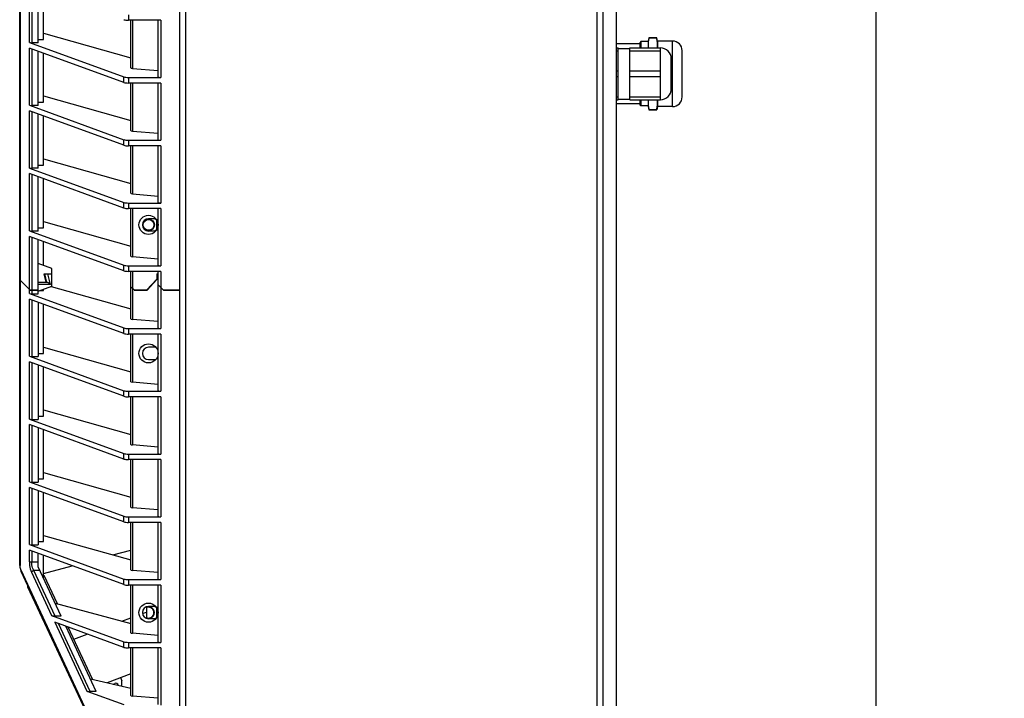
# Model space of a CAD drawing. Header units: inches. Extents: x 0 to 243, y 0 to 106.
# Tile 13 of 19: x 79 to 94, y 58 to 68. Entities that reach past the tile are written whole.
import ezdxf

# ---------------------------------------------------------------- set-up
doc = ezdxf.new("R2010")
doc.units = ezdxf.units.IN
doc.header["$LTSCALE"] = 7.5625
doc.header["$MEASUREMENT"] = 0
doc.layers.get('0').update_dxf_attribs({"linetype": 'CONTINUOUS'})
doc.layers.add('WHITE', color=7, linetype='CONTINUOUS')
doc.styles.get("Standard").update_dxf_attribs({"font": 'arial.ttf'})
doc.dimstyles.new('DIMSTYLE_1', dxfattribs={"dimtxt": 1.0625, "dimasz": 1.25, "dimexe": 0.09, "dimexo": 0.07, "dimgap": 0.0425, "dimtad": 0, "dimtih": 1, "dimtoh": 1, "dimzin": 4, "dimdsep": 46, "dimtxsty": 'Standard', "dimblk": '_FILLED', "dimblk1": '_FILLED', "dimblk2": '_FILLED', "dimcen": 0.09, "dimazin": 1, "dimtfac": 1, "dimtofl": 0, "dimtmove": 0, "dimatfit": 3, "dimldrblk": '_FILLED', "dimfxl": 0, "dimtolj": 1, "dimtzin": 4, "dimarcsym": 0})

# ---------------------------------------------------------------- blocks, each defined once
blk = doc.blocks.new('_FILLED')
at = {"color": 0, "linetype": 'ByBlock'}
blk.add_solid([(0, 0), (-1, 0.2), (-1, -0.2)], dxfattribs=at)
blk = doc.blocks.new('*D1')
at = {"color": 2, "linetype": 'Continuous'}
for p, q in [((88.658, 77.458), (92.928, 77.458)), ((91.803, 77.458), (91.803, 51.946)), ((91.803, 24.309), (91.803, 49.821)), ((88.933, 24.309), (92.928, 24.309))]:
    blk.add_line(p, q, dxfattribs=at)
at = {"color": 2, "linetype": 'Continuous', "xscale": 1.25, "yscale": 1.25, "zscale": 1.25}
for p, rotation in [((91.803, 77.458), 90), ((91.803, 24.309), 270)]:
    blk.add_blockref('_FILLED', p, dxfattribs=dict(at, rotation=rotation))
at = {"color": 2, "linetype": 'Continuous', "insert": (91.803, 51.415), "char_height": 1.0625, "width": 3.71283, "attachment_point": 2, "line_spacing_factor": 0.9}
blk.add_mtext('53.15', dxfattribs=at)

msp = doc.modelspace()

# ---------------------------------------------------------------- linework, layer by layer
at = {"color": 7, "linetype": 'Continuous'}
for p, q in [((81.759, 24.309), (81.759, 77.458)), ((81.838, 77.458), (81.838, 24.309)), ((87.783, 24.309), (87.783, 77.458)), ((87.862, 77.38), (87.862, 24.309)), ((88.058, 77.38), (88.058, 24.309)), ((79.446, 63.789), (79.446, 70.125)), ((79.452, 70.12), (79.452, 63.783)), ((79.586, 67.211), (79.586, 68.036)), ((79.62, 68.024), (79.62, 67.207)), ((79.712, 67.207), (79.712, 67.99)), ((79.791, 67.254), (79.791, 67.962)), ((81.017, 67.612), (81.017, 67.531)), ((81.484, 67.531), (81.017, 67.531)), ((81.05, 66.846), (81.05, 67.531)), ((81.075, 67.531), (81.075, 66.838)), ((81.444, 66.715), (81.444, 67.531)), ((81.484, 67.531), (81.484, 66.706)), ((79.712, 67.254), (79.791, 67.254)), ((79.791, 67.345), (81.05, 66.99)), ((79.586, 67.211), (80.949, 66.715)), ((79.586, 66.306), (79.586, 67.131)), ((80.949, 66.634), (79.586, 67.131)), ((79.712, 67.207), (79.62, 67.207)), ((79.62, 67.119), (79.62, 66.302)), ((79.712, 66.302), (79.712, 67.085)), ((88.058, 67.134), (88.083, 67.134)), ((88.058, 67.093), (88.083, 67.093)), ((88.083, 66.386), (88.083, 67.134)), ((88.083, 67.124), (88.253, 67.124)), ((88.253, 66.386), (88.253, 67.134)), ((88.253, 67.134), (88.694, 67.134)), ((88.253, 67.093), (88.694, 67.093)), ((88.694, 66.386), (88.694, 67.134)), ((79.791, 66.348), (79.791, 67.056)), ((88.851, 66.543), (88.851, 66.976)), ((81.075, 66.838), (81.444, 66.807)), ((80.949, 66.634), (80.949, 66.715)), ((81.017, 66.706), (81.017, 66.626)), ((81.017, 66.706), (81.484, 66.706)), ((88.058, 66.8), (88.083, 66.8)), ((88.058, 66.719), (88.083, 66.719)), ((88.253, 66.8), (88.694, 66.8)), ((88.253, 66.719), (88.694, 66.719)), ((81.484, 66.626), (81.017, 66.626)), ((81.05, 65.94), (81.05, 66.626)), ((81.075, 66.626), (81.075, 65.933)), ((81.444, 65.809), (81.444, 66.626)), ((81.484, 66.626), (81.484, 65.801)), ((79.791, 66.44), (81.05, 66.085)), ((88.058, 66.426), (88.083, 66.426)), ((88.058, 66.386), (88.083, 66.386)), ((88.083, 66.395), (88.253, 66.395)), ((88.253, 66.426), (88.694, 66.426)), ((88.253, 66.386), (88.694, 66.386)), ((79.586, 66.306), (80.949, 65.809)), ((79.712, 66.302), (79.62, 66.302)), ((79.712, 66.348), (79.791, 66.348)), ((79.586, 65.4), (79.586, 66.225)), ((80.949, 65.729), (79.586, 66.225)), ((79.62, 66.213), (79.62, 65.396)), ((79.712, 65.396), (79.712, 66.179)), ((79.791, 65.443), (79.791, 66.151)), ((80.949, 65.729), (80.949, 65.809)), ((81.075, 65.933), (81.444, 65.901)), ((81.017, 65.801), (81.017, 65.72)), ((81.017, 65.801), (81.484, 65.801)), ((81.484, 65.72), (81.017, 65.72)), ((81.05, 65.035), (81.05, 65.72)), ((81.075, 65.72), (81.075, 65.027)), ((81.444, 64.904), (81.444, 65.72)), ((81.484, 65.72), (81.484, 64.895)), ((79.791, 65.534), (81.05, 65.179)), ((79.586, 65.4), (80.949, 64.904)), ((79.712, 65.396), (79.62, 65.396)), ((79.712, 65.443), (79.791, 65.443)), ((79.586, 64.495), (79.586, 65.32)), ((80.949, 64.823), (79.586, 65.32)), ((79.62, 65.307), (79.62, 64.491)), ((79.712, 64.491), (79.712, 65.274)), ((79.791, 64.537), (79.791, 65.245)), ((81.075, 65.027), (81.444, 64.996)), ((80.949, 64.823), (80.949, 64.904)), ((81.017, 64.895), (81.017, 64.815)), ((81.017, 64.895), (81.484, 64.895)), ((81.484, 64.815), (81.017, 64.815)), ((81.05, 64.129), (81.05, 64.815)), ((81.075, 64.815), (81.075, 64.122)), ((81.444, 63.998), (81.444, 64.815)), ((81.484, 64.815), (81.484, 63.99)), ((81.412, 64.669), (81.306, 64.669)), ((81.426, 64.65), (81.393, 64.669)), ((79.712, 64.537), (79.791, 64.537)), ((79.791, 64.629), (81.05, 64.273)), ((81.426, 64.511), (81.426, 64.65)), ((79.586, 64.495), (80.949, 63.998)), ((79.586, 63.649), (79.586, 64.414)), ((80.949, 63.918), (79.586, 64.414)), ((79.712, 64.491), (79.62, 64.491)), ((79.62, 64.402), (79.62, 63.637)), ((81.306, 64.492), (81.411, 64.492)), ((81.393, 64.492), (81.426, 64.511)), ((79.712, 63.585), (79.712, 64.368)), ((79.791, 63.993), (79.791, 64.34)), ((81.075, 64.122), (81.444, 64.09)), ((79.909, 63.95), (79.712, 64.022)), ((80.949, 63.918), (80.949, 63.998)), ((81.017, 63.99), (81.017, 63.909)), ((81.017, 63.99), (81.484, 63.99)), ((79.83, 63.754), (79.8, 63.872)), ((79.8, 63.872), (79.909, 63.872)), ((79.802, 63.872), (79.832, 63.75)), ((79.808, 63.852), (79.805, 63.852)), ((79.889, 63.721), (79.853, 63.872)), ((79.909, 63.695), (79.909, 63.95)), ((81.484, 63.909), (81.017, 63.909)), ((81.05, 63.224), (81.05, 63.909)), ((81.075, 63.909), (81.075, 63.216)), ((81.425, 63.872), (81.425, 63.791)), ((81.425, 63.872), (81.444, 63.872)), ((81.444, 63.843), (81.425, 63.843)), ((81.426, 63.872), (81.426, 63.793)), ((81.444, 63.093), (81.444, 63.909)), ((81.484, 63.909), (81.484, 63.677)), ((79.446, 63.789), (79.597, 63.637)), ((79.446, 59.666), (79.446, 63.787)), ((79.597, 63.636), (79.446, 63.787)), ((79.452, 63.781), (79.452, 59.666)), ((79.495, 63.739), (79.495, 63.737)), ((79.712, 63.754), (79.83, 63.754)), ((79.853, 63.75), (79.712, 63.75)), ((79.889, 63.721), (79.712, 63.721)), ((79.712, 63.623), (79.909, 63.695)), ((79.889, 63.721), (79.853, 63.75)), ((79.902, 63.692), (81.05, 63.368)), ((81.102, 63.636), (81.05, 63.687)), ((81.425, 63.797), (81.279, 63.637)), ((81.284, 63.636), (81.426, 63.793)), ((81.523, 63.637), (81.444, 63.716)), ((81.444, 63.714), (81.523, 63.636)), ((81.484, 63.675), (81.484, 63.084)), ((79.586, 63.589), (79.586, 63.647)), ((79.586, 63.589), (80.949, 63.093)), ((79.597, 63.637), (79.712, 63.637)), ((79.712, 63.636), (79.597, 63.636)), ((79.62, 63.636), (79.62, 63.585)), ((79.62, 63.585), (79.712, 63.585)), ((79.626, 63.637), (79.626, 63.636)), ((79.736, 63.632), (79.791, 63.632)), ((79.791, 63.632), (79.791, 63.652)), ((81.1, 63.637), (81.286, 63.637)), ((81.102, 63.637), (81.102, 63.636)), ((81.284, 63.636), (81.102, 63.636)), ((81.255, 63.637), (81.263, 63.636)), ((81.263, 63.636), (81.263, 63.637)), ((81.281, 63.636), (81.281, 63.637)), ((81.505, 63.655), (81.503, 63.655)), ((81.523, 63.637), (81.759, 63.637)), ((81.759, 63.636), (81.523, 63.636)), ((79.586, 62.684), (79.586, 63.509)), ((80.949, 63.012), (79.586, 63.509)), ((79.62, 63.496), (79.62, 62.68)), ((79.712, 63.463), (79.712, 62.68)), ((79.791, 62.726), (79.791, 63.434)), ((81.444, 63.185), (81.075, 63.216)), ((80.949, 63.012), (80.949, 63.093)), ((81.017, 63.084), (81.017, 63.004)), ((81.017, 63.084), (81.484, 63.084)), ((81.484, 63.004), (81.017, 63.004)), ((81.05, 62.318), (81.05, 63.004)), ((81.075, 63.004), (81.075, 62.311)), ((81.444, 62.187), (81.444, 63.004)), ((81.484, 63.004), (81.484, 62.179)), ((79.586, 62.684), (80.949, 62.187)), ((79.62, 62.68), (79.712, 62.68)), ((79.712, 62.726), (79.791, 62.726)), ((79.791, 62.818), (81.05, 62.462)), ((81.412, 62.815), (81.306, 62.815)), ((79.586, 61.778), (79.586, 62.603)), ((80.949, 62.107), (79.586, 62.603)), ((79.62, 62.591), (79.62, 61.774)), ((79.712, 62.557), (79.712, 61.774)), ((81.306, 62.637), (81.412, 62.637)), ((79.791, 61.821), (79.791, 62.529)), ((81.444, 62.279), (81.075, 62.311)), ((80.949, 62.107), (80.949, 62.187)), ((81.017, 62.179), (81.017, 62.098)), ((81.017, 62.179), (81.484, 62.179)), ((81.484, 62.098), (81.017, 62.098)), ((81.05, 61.413), (81.05, 62.098)), ((81.075, 62.098), (81.075, 61.405)), ((81.444, 61.282), (81.444, 62.098)), ((81.484, 62.098), (81.484, 61.273)), ((79.791, 61.912), (81.05, 61.557)), ((79.586, 61.778), (80.949, 61.282)), ((79.586, 60.873), (79.586, 61.698)), ((80.949, 61.201), (79.586, 61.698)), ((79.62, 61.774), (79.712, 61.774)), ((79.62, 61.685), (79.62, 60.869)), ((79.712, 61.821), (79.791, 61.821)), ((79.712, 61.652), (79.712, 60.869)), ((79.791, 60.915), (79.791, 61.623)), ((81.444, 61.374), (81.075, 61.405)), ((80.949, 61.201), (80.949, 61.282)), ((81.017, 61.273), (81.017, 61.193)), ((81.017, 61.273), (81.484, 61.273)), ((81.484, 61.193), (81.017, 61.193)), ((81.05, 60.507), (81.05, 61.193)), ((81.075, 61.193), (81.075, 60.5)), ((81.444, 60.376), (81.444, 61.193)), ((81.484, 61.193), (81.484, 60.368)), ((79.791, 61.007), (81.05, 60.651)), ((79.586, 60.873), (80.949, 60.376)), ((79.62, 60.869), (79.712, 60.869)), ((79.712, 60.915), (79.791, 60.915)), ((79.586, 59.967), (79.586, 60.792)), ((80.949, 60.296), (79.586, 60.792)), ((79.62, 60.78), (79.62, 59.963)), ((79.712, 60.746), (79.712, 59.963)), ((79.791, 60.01), (79.791, 60.718)), ((81.444, 60.468), (81.075, 60.5)), ((80.949, 60.296), (80.949, 60.376)), ((81.017, 60.368), (81.017, 60.287)), ((81.017, 60.368), (81.484, 60.368)), ((81.484, 60.287), (81.017, 60.287)), ((81.05, 59.602), (81.05, 60.287)), ((81.075, 60.287), (81.075, 59.594)), ((81.444, 59.471), (81.444, 60.287)), ((81.484, 60.287), (81.484, 59.462)), ((79.712, 60.01), (79.791, 60.01)), ((79.791, 60.101), (81.05, 59.746)), ((79.586, 59.967), (80.949, 59.471)), ((79.586, 59.717), (79.586, 59.887)), ((80.949, 59.39), (79.586, 59.887)), ((79.62, 59.963), (79.712, 59.963)), ((79.62, 59.874), (79.62, 59.717)), ((79.712, 59.648), (79.712, 59.841)), ((80.791, 59.819), (81.05, 59.889)), ((79.586, 59.717), (79.712, 59.717)), ((79.791, 59.479), (79.791, 59.812)), ((79.446, 59.666), (79.452, 59.666)), ((79.452, 59.655), (79.452, 59.666)), ((79.465, 59.582), (80.834, 56.646)), ((80.835, 56.663), (79.466, 59.599)), ((79.616, 59.569), (79.907, 58.945)), ((79.957, 58.937), (79.65, 59.594)), ((79.737, 59.594), (79.65, 59.594)), ((80.044, 58.937), (79.712, 59.648)), ((79.791, 59.551), (80.203, 59.662)), ((81.444, 59.563), (81.075, 59.594)), ((79.791, 59.52), (79.799, 59.524)), ((79.99, 59.113), (79.799, 59.524)), ((80.949, 59.39), (80.949, 59.471)), ((81.017, 59.462), (81.017, 59.382)), ((81.017, 59.462), (81.484, 59.462)), ((79.56, 59.36), (80.826, 56.646)), ((81.484, 59.382), (81.017, 59.382)), ((81.05, 58.696), (81.05, 59.382)), ((81.075, 59.382), (81.075, 58.689)), ((81.444, 58.565), (81.444, 59.382)), ((81.484, 59.382), (81.484, 58.557)), ((79.957, 59.122), (81.05, 58.828)), ((81.219, 58.974), (81.275, 58.995)), ((81.275, 59.068), (81.275, 58.903)), ((81.412, 59.074), (81.306, 59.074)), ((81.426, 59.055), (81.393, 59.074)), ((81.426, 58.917), (81.426, 59.055)), ((79.907, 58.945), (80.949, 58.565)), ((79.953, 58.848), (80.416, 57.854)), ((80.949, 58.485), (79.953, 58.848)), ((80.044, 58.937), (79.957, 58.937)), ((80.92, 58.863), (81.05, 58.911)), ((81.412, 58.897), (81.306, 58.897)), ((81.393, 58.897), (81.426, 58.917)), ((80.465, 57.846), (80.007, 58.828)), ((80.552, 57.846), (80.112, 58.789)), ((80.498, 58.024), (80.147, 58.777)), ((80.227, 58.605), (80.421, 58.677)), ((80.949, 58.485), (80.949, 58.565)), ((81.444, 58.657), (81.075, 58.689)), ((81.017, 58.557), (81.017, 58.476)), ((81.017, 58.557), (81.484, 58.557)), ((81.484, 58.476), (81.017, 58.476)), ((81.05, 57.791), (81.05, 58.476)), ((81.075, 58.476), (81.075, 57.783)), ((81.444, 57.66), (81.444, 58.476)), ((81.484, 58.476), (81.484, 57.651)), ((80.466, 58.031), (81.05, 57.896)), ((81.05, 58.103), (80.708, 57.975)), ((80.903, 58.048), (80.92, 58.002)), ((80.92, 57.926), (80.92, 58.002)), ((80.416, 57.854), (80.949, 57.66)), ((80.795, 57.955), (80.818, 57.964)), ((80.552, 57.846), (80.465, 57.846)), ((81.444, 57.752), (81.075, 57.783))]:
    msp.add_line(p, q, dxfattribs=at)
for points in [[(79.586, 59.717), (79.587, 59.691), (79.589, 59.665), (79.593, 59.64), (79.599, 59.616), (79.607, 59.592), (79.616, 59.569)], [(79.65, 59.594), (79.641, 59.613), (79.633, 59.632), (79.627, 59.653), (79.623, 59.674), (79.621, 59.696), (79.62, 59.717)], [(79.466, 59.599), (79.462, 59.61), (79.458, 59.621), (79.455, 59.632), (79.453, 59.644), (79.452, 59.655)], [(79.466, 59.599), (79.465, 59.596), (79.464, 59.593), (79.463, 59.59), (79.463, 59.588), (79.464, 59.585), (79.465, 59.582)], [(79.65, 59.594), (79.643, 59.592), (79.636, 59.588), (79.63, 59.584), (79.624, 59.58), (79.62, 59.575), (79.616, 59.569)], [(79.62, 59.25), (79.618, 59.248), (79.617, 59.245), (79.617, 59.242), (79.617, 59.24), (79.617, 59.238)], [(79.907, 58.945), (79.911, 58.943), (79.914, 58.942), (79.918, 58.941), (79.922, 58.941), (79.925, 58.94), (79.929, 58.939), (79.933, 58.939), (79.936, 58.938), (79.94, 58.938), (79.944, 58.937), (79.947, 58.937), (79.95, 58.937), (79.953, 58.937), (79.957, 58.937)]]:
    msp.add_lwpolyline(points, dxfattribs=at)
for centre, radius in [((81.306, 64.58), 0.138), ((81.306, 64.58), 0.0846), ((81.306, 64.58), 0.0787), ((81.306, 62.726), 0.138), ((81.306, 58.986), 0.138)]:
    msp.add_circle(centre, radius, dxfattribs=at)
for centre, radius, start, end in [((88.694, 66.976), 0.157, 0, 90), ((88.694, 66.543), 0.157, 270, 360), ((81.306, 64.58), 0.0886, 90, 270), ((81.306, 62.726), 0.0886, 90, 270), ((79.643, 59.666), 0.197, 180, 205), ((79.596, 59.377), 0.0394, 169.5863, 205), ((81.306, 58.986), 0.0886, 90, 270), ((81.306, 58.986), 0.0846, 247.9732, 112.0262), ((81.306, 58.986), 0.0787, 246.2277, 113.7737), ((80.832, 57.927), 0.0394, 16.4568, 110.41)]:
    msp.add_arc(centre, radius, start, end, dxfattribs=at)
for centre, major_axis, ratio, start_param, end_param in [((81.017, 67.548), (0.0787, 0), 0.212557, -2.613518, -1.570796), ((79.62, 67.216), (0.0394, 0), 0.212557, -2.613518, -1.570796), ((81.09, 66.846), (0.0394, 0), 0.212557, 3.141593, 4.331883), ((81.017, 66.723), (0.0787, 0), 0.212557, -2.613518, -1.570796), ((81.484, 66.715), (0.0394, 0), 0.212557, -3.141593, -1.570796), ((81.017, 66.643), (0.0787, 0), 0.212557, -2.613518, -1.570796), ((79.62, 66.31), (0.0394, 0), 0.212557, -2.613518, -1.570796), ((81.017, 65.818), (0.0787, 0), 0.212557, -2.613518, -1.570796), ((81.09, 65.94), (0.0394, 0), 0.212557, -3.141593, -1.951303), ((81.484, 65.809), (0.0394, 0), 0.212557, 3.141593, 4.712389), ((81.017, 65.737), (0.0787, 0), 0.212557, -2.613518, -1.570796), ((79.62, 65.405), (0.0394, 0), 0.212557, -2.613518, -1.570796), ((81.09, 65.035), (0.0394, 0), 0.212557, -3.141593, -1.951303), ((81.017, 64.912), (0.0787, 0), 0.212557, -2.613518, -1.570796), ((81.017, 64.832), (0.0787, 0), 0.212557, -2.613518, -1.570796), ((81.484, 64.904), (0.0394, 0), 0.212557, 3.141593, 4.712389), ((79.62, 64.499), (0.0394, 0), 0.212557, -2.613518, -1.570796), ((81.09, 64.129), (0.0394, 0), 0.212557, -3.141593, -1.951303), ((81.017, 64.007), (0.0787, 0), 0.212557, -2.613518, -1.570796), ((81.484, 63.998), (0.0394, 0), 0.212557, 3.141593, 4.712389), ((81.017, 63.926), (0.0787, 0), 0.212557, -2.613518, -1.570796), ((79.62, 63.594), (0.0394, 0), 0.212557, -2.613518, -1.570796), ((81.09, 63.224), (0.0394, 0), 0.212557, -3.141593, -1.951303), ((81.017, 63.101), (0.0787, 0), 0.212557, -2.613518, -1.570796), ((81.017, 63.021), (0.0787, 0), 0.212557, -2.613518, -1.570796), ((81.484, 63.093), (0.0394, 0), 0.212557, 3.141593, 4.712389), ((79.62, 62.688), (0.0394, 0), 0.212557, -2.613518, -1.570796), ((81.09, 62.318), (0.0394, 0), 0.212557, -3.141593, -1.951303), ((81.017, 62.196), (0.0787, 0), 0.212557, -2.613518, -1.570796), ((81.484, 62.187), (0.0394, 0), 0.212557, -3.141593, -1.570796), ((81.017, 62.115), (0.0787, 0), 0.212557, -2.613518, -1.570796), ((79.62, 61.783), (0.0394, 0), 0.212557, -2.613518, -1.570796), ((81.09, 61.413), (0.0394, 0), 0.212557, -3.141593, -1.951303), ((81.017, 61.29), (0.0787, 0), 0.212557, -2.613518, -1.570796), ((81.484, 61.282), (0.0394, 0), 0.212557, -3.141593, -1.570796), ((81.017, 61.21), (0.0787, 0), 0.212557, -2.613518, -1.570796), ((79.62, 60.877), (0.0394, 0), 0.212557, -2.613518, -1.570796), ((81.09, 60.507), (0.0394, 0), 0.212557, -3.141593, -1.951303), ((81.017, 60.385), (0.0787, 0), 0.212557, -2.613518, -1.570796), ((81.017, 60.304), (0.0787, 0), 0.212557, -2.613518, -1.570796), ((81.484, 60.376), (0.0394, 0), 0.212557, -3.141593, -1.570796), ((79.62, 59.972), (0.0394, 0), 0.212557, -2.613518, -1.570796), ((81.09, 59.602), (0.0394, 0), 0.212557, -3.141593, -1.951303), ((81.017, 59.479), (0.0787, 0), 0.212557, -2.613518, -1.570796), ((81.484, 59.471), (0.0394, 0), 0.212557, 3.141593, 4.712389), ((81.017, 59.399), (0.0787, 0), 0.212557, -2.613518, -1.570796), ((81.017, 58.574), (0.0787, 0), 0.212557, -2.613518, -1.570796), ((81.09, 58.696), (0.0394, 0), 0.212557, -3.141593, -1.951303), ((81.484, 58.565), (0.0394, 0), 0.212557, 3.141593, 4.712389), ((81.017, 58.493), (0.0787, 0), 0.212557, -2.613518, -1.570796), ((80.448, 57.859), (0.0454, -0.0053), 0.25903, -2.311403, -1.145124), ((81.09, 57.791), (0.0394, 0), 0.212557, -3.141593, -1.951303)]:
    msp.add_ellipse(centre, major_axis=major_axis, ratio=ratio, start_param=start_param, end_param=end_param, dxfattribs=at)
at = {"layer": 'WHITE', "color": 7, "linetype": 'Continuous'}
for p, q in [((88.529, 67.279), (88.516, 67.232)), ((88.516, 67.232), (88.516, 67.134)), ((88.529, 67.279), (88.529, 67.277)), ((88.529, 67.279), (88.642, 67.279)), ((88.642, 67.277), (88.529, 67.277)), ((88.642, 67.277), (88.642, 67.279)), ((88.654, 67.232), (88.642, 67.279)), ((88.654, 67.232), (88.654, 67.134)), ((88.871, 67.232), (88.654, 67.232)), ((88.871, 66.288), (88.871, 67.232)), ((88.398, 67.193), (88.058, 67.193)), ((88.413, 67.223), (88.398, 67.208)), ((88.398, 67.208), (88.398, 67.134)), ((88.413, 67.223), (88.413, 67.134)), ((88.516, 67.223), (88.413, 67.223)), ((89.009, 66.425), (89.009, 67.094)), ((88.398, 66.386), (88.398, 66.312)), ((88.413, 66.386), (88.413, 66.297)), ((88.516, 66.386), (88.516, 66.287)), ((88.654, 66.386), (88.654, 66.288)), ((88.398, 66.327), (88.058, 66.327)), ((88.413, 66.297), (88.398, 66.312)), ((88.516, 66.297), (88.413, 66.297)), ((88.516, 66.287), (88.529, 66.24)), ((88.529, 66.242), (88.529, 66.24)), ((88.529, 66.242), (88.642, 66.242)), ((88.529, 66.24), (88.642, 66.24)), ((88.654, 66.288), (88.642, 66.24)), ((88.642, 66.24), (88.642, 66.242)), ((88.871, 66.288), (88.654, 66.288))]:
    msp.add_line(p, q, dxfattribs=at)
for points in [[(88.529, 67.277), (88.526, 67.263), (88.524, 67.25), (88.521, 67.236), (88.52, 67.223), (88.518, 67.209), (88.517, 67.196), (88.517, 67.182), (88.516, 67.169)], [(88.653, 67.134), (88.653, 67.138), (88.654, 67.153), (88.654, 67.169), (88.654, 67.184), (88.653, 67.2), (88.652, 67.215), (88.65, 67.231), (88.648, 67.246), (88.645, 67.261), (88.642, 67.277)], [(88.516, 67.169), (88.517, 67.155), (88.517, 67.142), (88.518, 67.134)], [(88.518, 66.386), (88.517, 66.377), (88.517, 66.364), (88.516, 66.35)], [(88.642, 66.242), (88.645, 66.258), (88.648, 66.273), (88.65, 66.289), (88.652, 66.304), (88.653, 66.319), (88.654, 66.335), (88.654, 66.35), (88.654, 66.366), (88.653, 66.381), (88.653, 66.386)], [(88.516, 66.35), (88.517, 66.337), (88.517, 66.323), (88.518, 66.31), (88.52, 66.296), (88.521, 66.283), (88.524, 66.269), (88.526, 66.256), (88.529, 66.242)]]:
    msp.add_lwpolyline(points, dxfattribs=at)
for centre, start, end in [((88.871, 67.094), 0, 90), ((88.871, 66.425), 270, 360)]:
    msp.add_arc(centre, 0.138, start, end, dxfattribs=at)

# ---------------------------------------------------------------- dimensions: what is measured, and where the dimension line sits
at = {"color": 2, "linetype": 'Continuous'}
dim = msp.add_linear_dim(base=(91.803, 24.309), p1=(88.588, 77.458), p2=(88.863, 24.309), angle=270, dimstyle='DIMSTYLE_1', dxfattribs=at)
dim.commit()
dim.dimension.update_dxf_attribs({"geometry": '*D1', "text_midpoint": (91.802, 50.878), "dimtype": 160})

doc.saveas('drawing.dxf')
